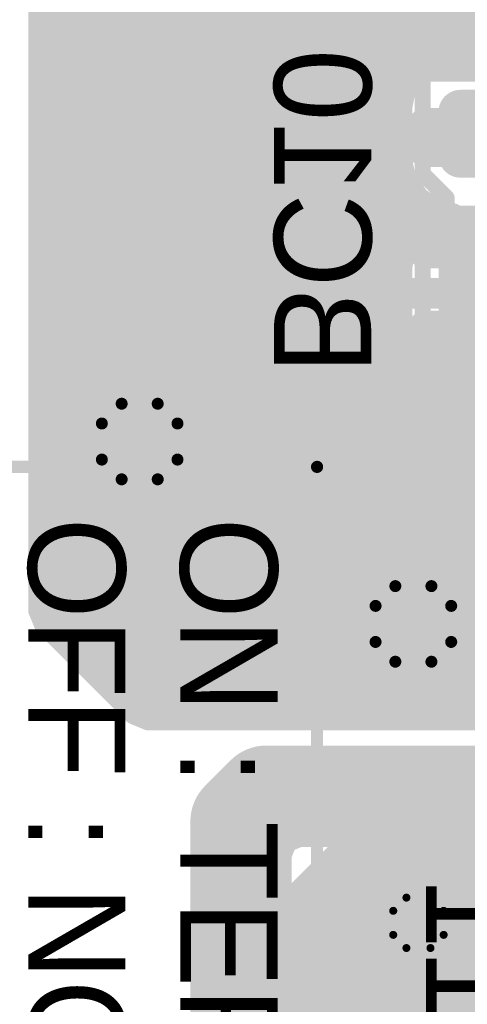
# Model space of a CAD drawing. Extents: x 90 to 214, y 61 to 300.
# Tile 31 of 62: x 106.45 to 112.05, y 109.79 to 122.13. Entities that reach past the tile are written whole.
import ezdxf

# ---------------------------------------------------------------- set-up
doc = ezdxf.new("R2010")
doc.units = 0
for name, color, linetype in [('Bot_Mask', 5, 'CONTINUOUS'), ('Bot_Silk', 7, 'CONTINUOUS'), ('Bottom', 2, 'CONTINUOUS'), ('GND', 12, 'CONTINUOUS'), ('PWR', 14, 'CONTINUOUS'), ('Top', 1, 'CONTINUOUS'), ('Top_Mask', 4, 'CONTINUOUS'), ('Top_Silk', 6, 'CONTINUOUS')]:
    doc.layers.add(name, color=color, linetype=linetype)

# ---------------------------------------------------------------- blocks, each defined once
blk = doc.blocks.new('UNIT_DISC')
at = {"linetype": 'CONTINUOUS', "const_width": 0.5}
blk.add_lwpolyline([(0.25, 0, 1), (-0.25, 0, 1)], format="xyb", close=True, dxfattribs=at)
blk = doc.blocks.new('SHAPE_EL_300_300_0_0_0_0')
at = {"xscale": 0.762, "yscale": 0.762, "zscale": 0.762}
blk.add_blockref('UNIT_DISC', (0, 0), dxfattribs=at)
blk = doc.blocks.new('SHAPE_EL_340_340_0_0_0_0')
at = {"xscale": 0.8636, "yscale": 0.8636, "zscale": 0.8636}
blk.add_blockref('UNIT_DISC', (0, 0), dxfattribs=at)
blk = doc.blocks.new('SHAPE_TH45_314_236_52_0_0_0')
at = {"linetype": 'CONTINUOUS', "const_width": 0.1}
for points in [[(0.15068, 0.3159, 0.2262769), (-0.15068, 0.3159, 0.2262769)], [(-0.3159, 0.15068, 0.2262769), (-0.3159, -0.15068, 0.2262769)], [(0.3159, -0.15068, 0.2262769), (0.3159, 0.15068, 0.2262769)], [(-0.15068, -0.3159, 0.2262769), (0.15068, -0.3159, 0.2262769)]]:
    blk.add_lwpolyline(points, format="xyb", dxfattribs=at)
at = {"xscale": 0.1, "yscale": 0.1, "zscale": 0.1}
for p in [(-0.15068, 0.3159), (0.15068, 0.3159), (-0.3159, 0.15068), (0.3159, 0.15068), (-0.3159, -0.15068), (0.3159, -0.15068), (-0.15068, -0.3159), (0.15068, -0.3159)]:
    blk.add_blockref('UNIT_DISC', p, dxfattribs=at)
blk = doc.blocks.new('SHAPE_EL_357_357_0_0_0_0')
at = {"xscale": 0.908, "yscale": 0.908, "zscale": 0.908}
blk.add_blockref('UNIT_DISC', (0, 0), dxfattribs=at)
blk = doc.blocks.new('V_EX30Y30D0_4A86')
at = {"layer": 'Bot_Mask'}
blk.add_blockref('SHAPE_EL_340_340_0_0_0_0', (0, 0), dxfattribs=at)
at = {"layer": 'Bottom'}
blk.add_blockref('SHAPE_EL_300_300_0_0_0_0', (0, 0), dxfattribs=at)
at = {"layer": 'GND'}
blk.add_blockref('SHAPE_TH45_314_236_52_0_0_0', (0, 0), dxfattribs=at)
at = {"layer": 'PWR'}
blk.add_blockref('SHAPE_EL_357_357_0_0_0_0', (0, 0), dxfattribs=at)
at = {"layer": 'Top'}
blk.add_blockref('SHAPE_EL_300_300_0_0_0_0', (0, 0), dxfattribs=at)
at = {"layer": 'Top_Mask'}
blk.add_blockref('SHAPE_EL_340_340_0_0_0_0', (0, 0), dxfattribs=at)
blk = doc.blocks.new('SHAPE_EL_400_400_0_0_0_0')
at = {"xscale": 1.016, "yscale": 1.016, "zscale": 1.016}
blk.add_blockref('UNIT_DISC', (0, 0), dxfattribs=at)
blk = doc.blocks.new('SHAPE_EL_440_440_0_0_0_0')
at = {"xscale": 1.1176, "yscale": 1.1176, "zscale": 1.1176}
blk.add_blockref('UNIT_DISC', (0, 0), dxfattribs=at)
blk = doc.blocks.new('SHAPE_TH45_472_354_78_0_0_0')
at = {"linetype": 'CONTINUOUS', "const_width": 0.15}
for points in [[(0.22602, 0.47386, 0.2262769), (-0.22602, 0.47386, 0.2262769)], [(-0.47386, 0.22602, 0.2262769), (-0.47386, -0.22602, 0.2262769)], [(0.47386, -0.22602, 0.2262769), (0.47386, 0.22602, 0.2262769)], [(-0.22602, -0.47386, 0.2262769), (0.22602, -0.47386, 0.2262769)]]:
    blk.add_lwpolyline(points, format="xyb", dxfattribs=at)
at = {"xscale": 0.15, "yscale": 0.15, "zscale": 0.15}
for p in [(-0.22602, 0.47386), (0.22602, 0.47386), (-0.47386, 0.22602), (0.47386, 0.22602), (-0.47386, -0.22602), (0.47386, -0.22602), (-0.22602, -0.47386), (0.22602, -0.47386)]:
    blk.add_blockref('UNIT_DISC', p, dxfattribs=at)
blk = doc.blocks.new('SHAPE_EL_436_436_0_0_0_0')
at = {"xscale": 1.108, "yscale": 1.108, "zscale": 1.108}
blk.add_blockref('UNIT_DISC', (0, 0), dxfattribs=at)
blk = doc.blocks.new('V_EX40Y40D0_6A242')
at = {"layer": 'Bot_Mask'}
blk.add_blockref('SHAPE_EL_440_440_0_0_0_0', (0, 0), dxfattribs=at)
at = {"layer": 'Bottom'}
blk.add_blockref('SHAPE_EL_400_400_0_0_0_0', (0, 0), dxfattribs=at)
at = {"layer": 'GND'}
blk.add_blockref('SHAPE_TH45_472_354_78_0_0_0', (0, 0), dxfattribs=at)
at = {"layer": 'PWR'}
blk.add_blockref('SHAPE_EL_436_436_0_0_0_0', (0, 0), dxfattribs=at)
at = {"layer": 'Top'}
blk.add_blockref('SHAPE_EL_400_400_0_0_0_0', (0, 0), dxfattribs=at)
at = {"layer": 'Top_Mask'}
blk.add_blockref('SHAPE_EL_440_440_0_0_0_0', (0, 0), dxfattribs=at)
blk = doc.blocks.new('SMD_C2012_1990')
at = {"layer": 'Bot_Silk', "linetype": 'CONTINUOUS', "const_width": 0.2}
for points in [[(111.495, 121.4975), (111.495, 120.1975)], [(113.295, 121.4975), (111.495, 121.4975)], [(113.295, 120.1975), (113.295, 121.4975)], [(111.495, 120.1975), (111.795, 119.8975)], [(112.995, 119.8975), (113.295, 120.1975)], [(111.795, 119.8975), (111.795, 119.4975)], [(112.995, 119.8975), (112.995, 119.4975)], [(111.795, 119.6975), (112.995, 119.6975)], [(111.795, 119.4975), (111.495, 119.1975)], [(113.295, 119.1975), (112.995, 119.4975)], [(111.495, 119.1975), (111.495, 117.8975)], [(113.295, 117.8975), (113.295, 119.1975)], [(111.495, 117.8975), (113.295, 117.8975)]]:
    blk.add_lwpolyline(points, dxfattribs=at)
at = {"layer": 'Bot_Silk', "xscale": 0.2, "yscale": 0.2, "zscale": 0.2}
for p in [(111.495, 121.4975), (111.495, 121.4975), (113.295, 121.4975), (113.295, 121.4975), (111.495, 120.1975), (111.495, 120.1975), (113.295, 120.1975), (113.295, 120.1975), (111.795, 119.8975), (111.795, 119.8975), (112.995, 119.8975), (112.995, 119.8975), (111.795, 119.6975), (112.995, 119.6975), (111.795, 119.4975), (111.795, 119.4975), (112.995, 119.4975), (112.995, 119.4975), (111.495, 119.1975), (111.495, 119.1975), (113.295, 119.1975), (113.295, 119.1975), (111.495, 117.8975), (111.495, 117.8975), (113.295, 117.8975), (113.295, 117.8975)]:
    blk.add_blockref('UNIT_DISC', p, dxfattribs=at)
blk = doc.blocks.new('SHAPE_RR_393_511_0_0_0_0')
for points in [[(-0.25, -0.65), (0.25, -0.65), (-0.25, 0.65), (0.25, 0.65)], [(-0.5, -0.4), (0.5, -0.4), (-0.5, 0.4), (0.5, 0.4)]]:
    blk.add_solid(points)
at = {"xscale": 0.5, "yscale": 0.5, "zscale": 0.5}
for p in [(-0.25, 0.4), (0.25, 0.4), (-0.25, -0.4), (0.25, -0.4)]:
    blk.add_blockref('UNIT_DISC', p, dxfattribs=at)
blk = doc.blocks.new('SHAPE_RR_433_551_0_0_0_0')
for points in [[(-0.2754, -0.7008), (0.2754, -0.7008), (-0.2754, 0.7008), (0.2754, 0.7008)], [(-0.5508, -0.4254), (0.5508, -0.4254), (-0.5508, 0.4254), (0.5508, 0.4254)]]:
    blk.add_solid(points)
at = {"xscale": 0.5508, "yscale": 0.5508, "zscale": 0.5508}
for p in [(-0.2754, 0.4254), (0.2754, 0.4254), (-0.2754, -0.4254), (0.2754, -0.4254)]:
    blk.add_blockref('UNIT_DISC', p, dxfattribs=at)
blk = doc.blocks.new('P_SMD_RR1_0X1_324_F')
at = {"layer": 'Bot_Mask'}
blk.add_blockref('SHAPE_RR_433_551_0_0_0_0', (0, 0), dxfattribs=at)
at = {"layer": 'Bottom'}
blk.add_blockref('SHAPE_RR_393_511_0_0_0_0', (0, 0), dxfattribs=at)
blk = doc.blocks.new('P_SMD_RR1_0X1_3242_F')
at = {"layer": 'Bot_Mask'}
blk.add_blockref('SHAPE_RR_433_551_0_0_0_0', (0, 0), dxfattribs=at)
at = {"layer": 'Bottom'}
blk.add_blockref('SHAPE_RR_393_511_0_0_0_0', (0, 0), dxfattribs=at)
blk = doc.blocks.new('BC10')
blk.add_blockref('SMD_C2012_1990', (0, 0))
at = {"rotation": -90}
for name, p in [('P_SMD_RR1_0X1_324_F', (112.395, 120.6975)), ('P_SMD_RR1_0X1_3242_F', (112.395, 118.6975))]:
    blk.add_blockref(name, p, dxfattribs=at)
at = {"layer": 'Bot_Silk', "text_generation_flag": 2}
blk.add_text('BC10', height=1.2192, rotation=-90, dxfattribs=at).set_placement((109.63275, 117.68138))
blk = doc.blocks.new('SMD_C2012_3171')
at = {"layer": 'Bot_Silk', "linetype": 'CONTINUOUS', "const_width": 0.2}
for points in [[(111.495, 106.8925), (111.495, 105.5925)], [(113.295, 106.8925), (111.495, 106.8925)], [(113.295, 105.5925), (113.295, 106.8925)], [(111.495, 105.5925), (111.795, 105.2925)], [(112.995, 105.2925), (113.295, 105.5925)], [(111.795, 104.8925), (111.795, 105.2925)], [(112.995, 104.8925), (112.995, 105.2925)], [(112.995, 105.0925), (111.795, 105.0925)], [(111.795, 104.8925), (111.495, 104.5925)], [(113.295, 104.5925), (112.995, 104.8925)], [(111.495, 104.5925), (111.495, 103.2925)], [(113.295, 103.2925), (113.295, 104.5925)], [(111.495, 103.2925), (113.295, 103.2925)]]:
    blk.add_lwpolyline(points, dxfattribs=at)
at = {"layer": 'Bot_Silk', "xscale": 0.2, "yscale": 0.2, "zscale": 0.2}
for p in [(111.495, 106.8925), (111.495, 106.8925), (113.295, 106.8925), (113.295, 106.8925), (111.495, 105.5925), (111.495, 105.5925), (113.295, 105.5925), (113.295, 105.5925), (111.795, 105.2925), (111.795, 105.2925), (112.995, 105.2925), (112.995, 105.2925), (111.795, 105.0925), (112.995, 105.0925), (111.795, 104.8925), (111.795, 104.8925), (112.995, 104.8925), (112.995, 104.8925), (111.495, 104.5925), (111.495, 104.5925), (113.295, 104.5925), (113.295, 104.5925), (111.495, 103.2925), (111.495, 103.2925), (113.295, 103.2925), (113.295, 103.2925)]:
    blk.add_blockref('UNIT_DISC', p, dxfattribs=at)
blk = doc.blocks.new('P_SMD_RR1_0X1_3181_F')
at = {"layer": 'Bot_Mask'}
blk.add_blockref('SHAPE_RR_433_551_0_0_0_0', (0, 0), dxfattribs=at)
at = {"layer": 'Bottom'}
blk.add_blockref('SHAPE_RR_393_511_0_0_0_0', (0, 0), dxfattribs=at)
blk = doc.blocks.new('P_SMD_RR1_0X1_386_F')
at = {"layer": 'Bot_Mask'}
blk.add_blockref('SHAPE_RR_433_551_0_0_0_0', (0, 0), dxfattribs=at)
at = {"layer": 'Bottom'}
blk.add_blockref('SHAPE_RR_393_511_0_0_0_0', (0, 0), dxfattribs=at)
blk = doc.blocks.new('BC11')
blk.add_blockref('SMD_C2012_3171', (0, 0))
at = {"rotation": -270}
for name, p in [('P_SMD_RR1_0X1_386_F', (112.395, 106.0925)), ('P_SMD_RR1_0X1_3181_F', (112.395, 104.0925))]:
    blk.add_blockref(name, p, dxfattribs=at)
at = {"layer": 'Bot_Silk', "text_generation_flag": 2}
blk.add_text('BC11', height=1.2192, rotation=-90, dxfattribs=at).set_placement((111.53775, 107.26738))
blk = doc.blocks.new('SHAPE_RR_800_250_0_0_0_0')
for points in [[(-0.85725, -0.3175), (0.85725, -0.3175), (-0.85725, 0.3175), (0.85725, 0.3175)], [(-1.016, -0.15875), (1.016, -0.15875), (-1.016, 0.15875), (1.016, 0.15875)]]:
    blk.add_solid(points)
at = {"xscale": 0.3175, "yscale": 0.3175, "zscale": 0.3175}
for p in [(-0.85725, 0.15875), (0.85725, 0.15875), (-0.85725, -0.15875), (0.85725, -0.15875)]:
    blk.add_blockref('UNIT_DISC', p, dxfattribs=at)
blk = doc.blocks.new('SHAPE_RR_840_290_0_0_0_0')
for points in [[(-0.88265, -0.3683), (0.88265, -0.3683), (-0.88265, 0.3683), (0.88265, 0.3683)], [(-1.0668, -0.18415), (1.0668, -0.18415), (-1.0668, 0.18415), (1.0668, 0.18415)]]:
    blk.add_solid(points)
at = {"xscale": 0.3683, "yscale": 0.3683, "zscale": 0.3683}
for p in [(-0.88265, 0.18415), (0.88265, 0.18415), (-0.88265, -0.18415), (0.88265, -0.18415)]:
    blk.add_blockref('UNIT_DISC', p, dxfattribs=at)
blk = doc.blocks.new('SHAPE_EL_200_200_0_0_0_0')
at = {"xscale": 0.508, "yscale": 0.508, "zscale": 0.508}
blk.add_blockref('UNIT_DISC', (0, 0), dxfattribs=at)
blk = doc.blocks.new('SMD_RR80X2524')
at = {"layer": 'GND'}
blk.add_blockref('SHAPE_EL_200_200_0_0_0_0', (0, 0), dxfattribs=at)
at = {"layer": 'PWR'}
blk.add_blockref('SHAPE_EL_200_200_0_0_0_0', (0, 0), dxfattribs=at)
at = {"layer": 'Top'}
blk.add_blockref('SHAPE_RR_800_250_0_0_0_0', (0, 0), dxfattribs=at)
at = {"layer": 'Top_Mask'}
blk.add_blockref('SHAPE_RR_840_290_0_0_0_0', (0, 0), dxfattribs=at)
blk = doc.blocks.new('SMD_RR80X25')
at = {"layer": 'GND'}
blk.add_blockref('SHAPE_EL_200_200_0_0_0_0', (0, 0), dxfattribs=at)
at = {"layer": 'PWR'}
blk.add_blockref('SHAPE_EL_200_200_0_0_0_0', (0, 0), dxfattribs=at)
at = {"layer": 'Top'}
blk.add_blockref('SHAPE_RR_800_250_0_0_0_0', (0, 0), dxfattribs=at)
at = {"layer": 'Top_Mask'}
blk.add_blockref('SHAPE_RR_840_290_0_0_0_0', (0, 0), dxfattribs=at)
blk = doc.blocks.new('SMD_RR80X25242')
at = {"layer": 'GND'}
blk.add_blockref('SHAPE_EL_200_200_0_0_0_0', (0, 0), dxfattribs=at)
at = {"layer": 'PWR'}
blk.add_blockref('SHAPE_EL_200_200_0_0_0_0', (0, 0), dxfattribs=at)
at = {"layer": 'Top'}
blk.add_blockref('SHAPE_RR_800_250_0_0_0_0', (0, 0), dxfattribs=at)
at = {"layer": 'Top_Mask'}
blk.add_blockref('SHAPE_RR_840_290_0_0_0_0', (0, 0), dxfattribs=at)
blk = doc.blocks.new('U11')
for name, p in [('SMD_RR80X2524', (112.395, 120.65)), ('SMD_RR80X25', (112.395, 119.38)), ('SMD_RR80X25', (112.395, 118.11)), ('SMD_RR80X25242', (112.395, 116.84))]:
    blk.add_blockref(name, p)
blk = doc.blocks.new('CUPOUR_L1_F0_TT90_16054')
at = {"layer": 'Top', "linetype": 'CONTINUOUS', "const_width": 0.254}
for points in [[(106.68, 128.27), (106.68, 114.72271)], [(106.68, 122.17401), (118.999, 122.17401)], [(106.68, 121.98351), (118.999, 121.98351)], [(106.68, 121.79301), (118.999, 121.79301)], [(106.68, 121.60251), (118.999, 121.60251)], [(111.05705, 121.28945), (111.2776, 121.43681)], [(111.2776, 121.43681), (111.47209, 121.4755)], [(111.47209, 121.4755), (113.31791, 121.4755)], [(106.68, 121.41201), (111.24048, 121.41201)], [(106.68, 121.22151), (111.01165, 121.22151)], [(110.90969, 121.0689), (111.05705, 121.28945)], [(110.871, 120.87441), (110.90969, 121.0689)], [(106.68, 121.03101), (110.90215, 121.03101)], [(106.68, 120.84051), (110.871, 120.84051)], [(110.871, 120.42559), (110.871, 120.87441)], [(106.68, 120.65001), (110.871, 120.65001)], [(106.68, 120.45951), (110.871, 120.45951)], [(110.90969, 120.2311), (110.871, 120.42559)], [(106.68, 120.26901), (110.90214, 120.26901)], [(111.05407, 120.015), (110.90969, 120.2311)], [(106.68, 120.07851), (111.01163, 120.07851)], [(110.90969, 119.7989), (111.05407, 120.015)], [(106.68, 119.88801), (110.96922, 119.88801)], [(110.871, 119.60441), (110.90969, 119.7989)], [(106.68, 119.69751), (110.88952, 119.69751)], [(110.871, 119.15559), (110.871, 119.60441)], [(106.68, 119.50701), (110.871, 119.50701)], [(106.68, 119.31651), (110.871, 119.31651)], [(106.68, 119.12601), (110.87688, 119.12601)], [(110.90969, 118.9611), (110.871, 119.15559)], [(111.05407, 118.745), (110.90969, 118.9611)], [(106.68, 118.93551), (110.92678, 118.93551)], [(106.68, 118.74501), (111.05406, 118.74501)], [(110.90969, 118.5289), (111.05407, 118.745)], [(106.68, 118.55451), (110.9268, 118.55451)], [(110.871, 118.33441), (110.90969, 118.5289)], [(106.68, 118.36401), (110.87688, 118.36401)], [(110.871, 117.88559), (110.871, 118.33441)], [(106.68, 118.17351), (110.871, 118.17351)], [(106.68, 117.98301), (110.871, 117.98301)], [(110.90969, 117.6911), (110.871, 117.88559)], [(106.68, 117.79251), (110.88951, 117.79251)], [(111.05407, 117.475), (110.90969, 117.6911)], [(106.68, 117.60201), (110.96921, 117.60201)], [(106.68, 117.41151), (111.01165, 117.41151)], [(110.90969, 117.2589), (111.05407, 117.475)], [(110.871, 117.06441), (110.90969, 117.2589)], [(106.68, 117.22101), (110.90215, 117.22101)], [(106.68, 117.03051), (110.871, 117.03051)], [(110.871, 116.61559), (110.871, 117.06441)], [(106.68, 116.84001), (110.871, 116.84001)], [(112.268, 116.84), (110.871, 116.84)], [(106.68, 116.64951), (110.871, 116.64951)], [(110.90969, 116.4211), (110.871, 116.61559)], [(106.68, 116.45901), (110.90214, 116.45901)], [(111.05705, 116.20055), (110.90969, 116.4211)], [(106.68, 116.26851), (111.01164, 116.26851)], [(111.2776, 116.05319), (111.05705, 116.20055)], [(106.68, 116.07801), (111.24045, 116.07801)], [(111.47209, 116.0145), (111.2776, 116.05319)], [(113.31791, 116.0145), (111.47209, 116.0145)], [(106.68, 115.88751), (125.73, 115.88751)], [(106.68, 115.69701), (125.73784, 115.69701)], [(106.68, 115.50651), (125.77574, 115.50651)], [(106.68, 115.31601), (125.88924, 115.31601)], [(106.68, 115.12551), (126.06421, 115.12551)], [(106.68, 114.93501), (126.53139, 114.93501)], [(106.68, 114.74451), (126.32966, 114.74451)], [(106.68, 114.72271), (106.75439, 114.5431)], [(106.74987, 114.55401), (126.0666, 114.55401)], [(106.75439, 114.5431), (107.8756, 113.42189)], [(106.93398, 114.36351), (125.93931, 114.36351)], [(107.12448, 114.17301), (125.81203, 114.17301)], [(107.31498, 113.98251), (125.76827, 113.98251)], [(107.50548, 113.79201), (125.73038, 113.79201)], [(107.69598, 113.60151), (125.71774, 113.60151)], [(107.8756, 113.42189), (108.05521, 113.34749)], [(107.90186, 113.41101), (125.75563, 113.41101)], [(108.05521, 113.34749), (109.855, 113.3475)], [(109.855, 113.3475), (125.4125, 113.3475)]]:
    blk.add_lwpolyline(points, dxfattribs=at)
at = {"layer": 'Top', "xscale": 0.254, "yscale": 0.254, "zscale": 0.254}
for p in [(106.68, 122.17401), (106.68, 121.98351), (106.68, 121.79301), (106.68, 121.60251), (111.2776, 121.43681), (111.2776, 121.43681), (111.47209, 121.4755), (111.47209, 121.4755), (106.68, 121.41201), (111.24048, 121.41201), (106.68, 121.22151), (111.01165, 121.22151), (111.05705, 121.28945), (111.05705, 121.28945), (110.90969, 121.0689), (110.90969, 121.0689), (106.68, 121.03101), (110.90215, 121.03101), (106.68, 120.84051), (110.871, 120.87441), (110.871, 120.87441), (110.871, 120.84051), (106.68, 120.65001), (110.871, 120.65001), (106.68, 120.45951), (110.871, 120.45951), (110.871, 120.42559), (110.871, 120.42559), (106.68, 120.26901), (110.90214, 120.26901), (110.90969, 120.2311), (110.90969, 120.2311), (106.68, 120.07851), (111.01163, 120.07851), (111.05407, 120.015), (111.05407, 120.015), (106.68, 119.88801), (110.96922, 119.88801), (110.90969, 119.7989), (110.90969, 119.7989), (106.68, 119.69751), (110.871, 119.60441), (110.871, 119.60441), (110.88952, 119.69751), (106.68, 119.50701), (110.871, 119.50701), (106.68, 119.31651), (110.871, 119.31651), (106.68, 119.12601), (110.871, 119.15559), (110.871, 119.15559), (110.87688, 119.12601), (110.90969, 118.9611), (110.90969, 118.9611), (106.68, 118.93551), (110.92678, 118.93551), (106.68, 118.74501), (111.05406, 118.74501), (111.05407, 118.745), (111.05407, 118.745), (106.68, 118.55451), (110.90969, 118.5289), (110.90969, 118.5289), (110.9268, 118.55451), (106.68, 118.36401), (110.87688, 118.36401), (110.871, 118.33441), (110.871, 118.33441), (106.68, 118.17351), (110.871, 118.17351), (106.68, 117.98301), (110.871, 117.98301), (110.871, 117.88559), (110.871, 117.88559), (106.68, 117.79251), (110.88951, 117.79251), (110.90969, 117.6911), (110.90969, 117.6911), (106.68, 117.60201), (110.96921, 117.60201), (106.68, 117.41151), (111.01165, 117.41151), (111.05407, 117.475), (111.05407, 117.475), (110.90969, 117.2589), (110.90969, 117.2589), (106.68, 117.22101), (110.90215, 117.22101), (106.68, 117.03051), (110.871, 117.06441), (110.871, 117.06441), (110.871, 117.03051), (106.68, 116.84001), (110.871, 116.84001), (110.871, 116.84), (106.68, 116.64951), (110.871, 116.64951), (110.871, 116.61559), (110.871, 116.61559), (106.68, 116.45901), (110.90214, 116.45901), (110.90969, 116.4211), (110.90969, 116.4211), (106.68, 116.26851), (111.01164, 116.26851), (111.05705, 116.20055), (111.05705, 116.20055), (106.68, 116.07801), (111.24045, 116.07801), (111.2776, 116.05319), (111.2776, 116.05319), (111.47209, 116.0145), (111.47209, 116.0145), (106.68, 115.88751), (106.68, 115.69701), (106.68, 115.50651), (106.68, 115.31601), (106.68, 115.12551), (106.68, 114.93501), (106.68, 114.74451), (106.68, 114.72271), (106.68, 114.72271), (106.74987, 114.55401), (106.75439, 114.5431), (106.75439, 114.5431), (106.93398, 114.36351), (107.12448, 114.17301), (107.31498, 113.98251), (107.50548, 113.79201), (107.69598, 113.60151), (107.8756, 113.42189), (107.8756, 113.42189), (107.90186, 113.41101), (108.05521, 113.34749), (108.05521, 113.34749), (109.855, 113.3475), (109.855, 113.3475)]:
    blk.add_blockref('UNIT_DISC', p, dxfattribs=at)
blk = doc.blocks.new('CUPOUR_L2_F0_TT90_28772')
at = {"layer": 'Bottom', "linetype": 'CONTINUOUS', "const_width": 0.254}
for points in [[(110.62151, 111.76), (110.397, 111.66701)], [(125.89688, 111.76), (110.62151, 111.76)], [(110.397, 111.66701), (109.94799, 111.218)], [(110.36298, 111.63299), (125.81202, 111.63299)], [(110.17248, 111.44249), (125.76827, 111.44249)], [(109.94799, 111.218), (109.85499, 110.99349)], [(109.98198, 111.25199), (125.73038, 111.25199)], [(109.85499, 110.99349), (109.85499, 102.36651)], [(109.88315, 111.06149), (125.71775, 111.06149)], [(109.85499, 110.87099), (125.75564, 110.87099)], [(109.85499, 110.68049), (125.79354, 110.68049)], [(109.85499, 110.48999), (125.86148, 110.48999)], [(109.85499, 110.29949), (125.53947, 110.29949)], [(109.85499, 110.10899), (125.34897, 110.10899)], [(109.85499, 109.91849), (125.15847, 109.91849)], [(109.85499, 109.72799), (124.96797, 109.72799)]]:
    blk.add_lwpolyline(points, dxfattribs=at)
at = {"layer": 'Bottom', "xscale": 0.254, "yscale": 0.254, "zscale": 0.254}
for p in [(110.62151, 111.76), (110.62151, 111.76), (110.36298, 111.63299), (110.397, 111.66701), (110.397, 111.66701), (110.17248, 111.44249), (109.94799, 111.218), (109.94799, 111.218), (109.98198, 111.25199), (109.85499, 110.99349), (109.85499, 110.99349), (109.88315, 111.06149), (109.85499, 110.87099), (109.85499, 110.68049), (109.85499, 110.48999), (109.85499, 110.29949), (109.85499, 110.10899), (109.85499, 109.91849), (109.85499, 109.72799)]:
    blk.add_blockref('UNIT_DISC', p, dxfattribs=at)
blk = doc.blocks.new('CUPOUR_L2_F0_TT90_29388')
at = {"layer": 'Bottom', "linetype": 'CONTINUOUS'}
for points, const_width in [([(106.68, 128.27), (106.68, 114.72271)], 0.254), ([(106.68, 122.1105), (113.46547, 122.1105)], 0.254), ([(106.68, 121.92), (113.65597, 121.92)], 0.254), ([(106.68, 121.7295), (113.84647, 121.7295)], 0.254), ([(111.69925, 121.66152), (111.92035, 121.7055)], 0.254), ([(111.92035, 121.7055), (112.86965, 121.7055)], 0.254), ([(111.44852, 121.49398), (111.69925, 121.66152)], 0.254), ([(106.68, 121.539), (111.51589, 121.539)], 0.254), ([(111.28098, 121.24325), (111.44852, 121.49398)], 0.254), ([(106.68, 121.3485), (111.3513, 121.3485)], 0.254), ([(111.237, 121.02215), (111.28098, 121.24325)], 0.254), ([(106.68, 121.158), (111.26402, 121.158)], 0.254), ([(106.68, 120.9675), (111.237, 120.9675)], 0.254), ([(111.237, 120.37285), (111.237, 121.02215)], 0.254), ([(106.68, 120.777), (111.237, 120.777)], 0.254), ([(106.68, 120.5865), (111.237, 120.5865)], 0.254), ([(106.68, 120.396), (111.237, 120.396)], 0.254), ([(111.28098, 120.15175), (111.237, 120.37285)], 0.254), ([(106.68, 120.2055), (111.27028, 120.2055)], 0.254), ([(111.44852, 119.90102), (111.28098, 120.15175)], 0.254), ([(106.68, 120.015), (111.37235, 120.015)], 0.254), ([(106.68, 119.8245), (111.56303, 119.8245)], 0.254), ([(111.69925, 119.73348), (111.44852, 119.90102)], 0.254), ([(111.88013, 119.6975), (111.69925, 119.73348)], 0.254), ([(106.68, 119.634), (111.65806, 119.634)], 0.254), ([(111.44852, 119.49398), (111.69925, 119.66152)], 0.254), ([(111.69925, 119.66152), (111.88013, 119.6975)], 0.254), ([(111.28098, 119.24325), (111.44852, 119.49398)], 0.254), ([(106.68, 119.4435), (111.41478, 119.4435)], 0.254), ([(106.68, 119.253), (111.28749, 119.253)], 0.254), ([(111.237, 119.02215), (111.28098, 119.24325)], 0.254), ([(106.68, 119.0625), (111.24502, 119.0625)], 0.254), ([(111.237, 118.37285), (111.237, 119.02215)], 0.254), ([(106.68, 118.872), (111.237, 118.872)], 0.254), ([(112.2045, 118.6975), (111.237, 118.6975)], 0.381), ([(106.68, 118.6815), (111.237, 118.6815)], 0.254), ([(106.68, 118.491), (111.237, 118.491)], 0.254), ([(111.28098, 118.15175), (111.237, 118.37285)], 0.254), ([(106.68, 118.3005), (111.25139, 118.3005)], 0.254), ([(106.68, 118.11), (111.30887, 118.11)], 0.254), ([(111.44852, 117.90102), (111.28098, 118.15175)], 0.254), ([(106.68, 117.9195), (111.43617, 117.9195)], 0.254), ([(111.69925, 117.73348), (111.44852, 117.90102)], 0.254), ([(106.68, 117.729), (111.72177, 117.729)], 0.254), ([(111.92035, 117.6895), (111.69925, 117.73348)], 0.254), ([(112.86965, 117.6895), (111.92035, 117.6895)], 0.254), ([(106.68, 117.5385), (134.493, 117.5385)], 0.254), ([(106.68, 117.348), (126.15926, 117.348)], 0.254), ([(106.68, 117.1575), (125.93167, 117.1575)], 0.254), ([(106.68, 116.967), (125.80439, 116.967)], 0.254), ([(106.68, 116.7765), (125.75048, 116.7765)], 0.254), ([(106.68, 116.586), (125.73, 116.586)], 0.254), ([(106.68, 116.3955), (125.73, 116.3955)], 0.254), ([(106.68, 116.205), (125.73, 116.205)], 0.254), ([(106.68, 116.0145), (125.73, 116.0145)], 0.254), ([(106.68, 115.824), (125.73, 115.824)], 0.254), ([(106.68, 115.6335), (125.75048, 115.6335)], 0.254), ([(106.68, 115.443), (125.80439, 115.443)], 0.254), ([(106.68, 115.2525), (125.93167, 115.2525)], 0.254), ([(106.68, 115.062), (126.15926, 115.062)], 0.254), ([(106.68, 114.8715), (126.5557, 114.8715)], 0.254), ([(106.68, 114.72271), (106.75439, 114.5431)], 0.254), ([(106.69727, 114.681), (126.23461, 114.681)], 0.254), ([(106.75439, 114.5431), (107.8756, 113.42189)], 0.254), ([(106.80699, 114.4905), (126.02416, 114.4905)], 0.254), ([(106.99749, 114.3), (125.89688, 114.3)], 0.254), ([(107.18799, 114.1095), (125.79354, 114.1095)], 0.254), ([(107.37849, 113.919), (125.75564, 113.919)], 0.254), ([(107.56899, 113.7285), (125.71775, 113.7285)], 0.254), ([(107.75949, 113.538), (125.73038, 113.538)], 0.254), ([(107.8756, 113.42189), (108.05521, 113.34749)], 0.254), ([(108.05518, 113.3475), (125.76827, 113.3475)], 0.254), ([(108.05521, 113.34749), (109.5375, 113.3475)], 0.254), ([(109.5375, 113.3475), (125.76827, 113.3475)], 0.254)]:
    blk.add_lwpolyline(points, dxfattribs=dict(at, const_width=const_width))
at = {"layer": 'Bottom'}
for p, xscale, yscale, zscale in [((106.68, 122.1105), 0.254, 0.254, 0.254), ((106.68, 121.92), 0.254, 0.254, 0.254), ((106.68, 121.7295), 0.254, 0.254, 0.254), ((111.92035, 121.7055), 0.254, 0.254, 0.254), ((111.92035, 121.7055), 0.254, 0.254, 0.254), ((111.69925, 121.66152), 0.254, 0.254, 0.254), ((111.69925, 121.66152), 0.254, 0.254, 0.254), ((106.68, 121.539), 0.254, 0.254, 0.254), ((111.44852, 121.49398), 0.254, 0.254, 0.254), ((111.44852, 121.49398), 0.254, 0.254, 0.254), ((111.51589, 121.539), 0.254, 0.254, 0.254), ((106.68, 121.3485), 0.254, 0.254, 0.254), ((111.3513, 121.3485), 0.254, 0.254, 0.254), ((111.28098, 121.24325), 0.254, 0.254, 0.254), ((111.28098, 121.24325), 0.254, 0.254, 0.254), ((106.68, 121.158), 0.254, 0.254, 0.254), ((111.26402, 121.158), 0.254, 0.254, 0.254), ((106.68, 120.9675), 0.254, 0.254, 0.254), ((111.237, 121.02215), 0.254, 0.254, 0.254), ((111.237, 121.02215), 0.254, 0.254, 0.254), ((111.237, 120.9675), 0.254, 0.254, 0.254), ((106.68, 120.777), 0.254, 0.254, 0.254), ((111.237, 120.777), 0.254, 0.254, 0.254), ((106.68, 120.5865), 0.254, 0.254, 0.254), ((111.237, 120.5865), 0.254, 0.254, 0.254), ((106.68, 120.396), 0.254, 0.254, 0.254), ((111.237, 120.396), 0.254, 0.254, 0.254), ((111.237, 120.37285), 0.254, 0.254, 0.254), ((111.237, 120.37285), 0.254, 0.254, 0.254), ((106.68, 120.2055), 0.254, 0.254, 0.254), ((111.27028, 120.2055), 0.254, 0.254, 0.254), ((111.28098, 120.15175), 0.254, 0.254, 0.254), ((111.28098, 120.15175), 0.254, 0.254, 0.254), ((106.68, 120.015), 0.254, 0.254, 0.254), ((111.37235, 120.015), 0.254, 0.254, 0.254), ((106.68, 119.8245), 0.254, 0.254, 0.254), ((111.44852, 119.90102), 0.254, 0.254, 0.254), ((111.44852, 119.90102), 0.254, 0.254, 0.254), ((111.56303, 119.8245), 0.254, 0.254, 0.254), ((111.69925, 119.73348), 0.254, 0.254, 0.254), ((111.69925, 119.73348), 0.254, 0.254, 0.254), ((106.68, 119.634), 0.254, 0.254, 0.254), ((111.65806, 119.634), 0.254, 0.254, 0.254), ((111.69925, 119.66152), 0.254, 0.254, 0.254), ((111.69925, 119.66152), 0.254, 0.254, 0.254), ((111.88013, 119.6975), 0.254, 0.254, 0.254), ((111.88013, 119.6975), 0.254, 0.254, 0.254), ((111.44852, 119.49398), 0.254, 0.254, 0.254), ((111.44852, 119.49398), 0.254, 0.254, 0.254), ((106.68, 119.4435), 0.254, 0.254, 0.254), ((111.41478, 119.4435), 0.254, 0.254, 0.254), ((106.68, 119.253), 0.254, 0.254, 0.254), ((111.28098, 119.24325), 0.254, 0.254, 0.254), ((111.28098, 119.24325), 0.254, 0.254, 0.254), ((111.28749, 119.253), 0.254, 0.254, 0.254), ((106.68, 119.0625), 0.254, 0.254, 0.254), ((111.237, 119.02215), 0.254, 0.254, 0.254), ((111.237, 119.02215), 0.254, 0.254, 0.254), ((111.24502, 119.0625), 0.254, 0.254, 0.254), ((106.68, 118.872), 0.254, 0.254, 0.254), ((111.237, 118.872), 0.254, 0.254, 0.254), ((111.237, 118.6975), 0.381, 0.381, 0.381), ((112.2045, 118.6975), 0.381, 0.381, 0.381), ((106.68, 118.6815), 0.254, 0.254, 0.254), ((111.237, 118.6815), 0.254, 0.254, 0.254), ((106.68, 118.491), 0.254, 0.254, 0.254), ((111.237, 118.491), 0.254, 0.254, 0.254), ((111.237, 118.37285), 0.254, 0.254, 0.254), ((111.237, 118.37285), 0.254, 0.254, 0.254), ((106.68, 118.3005), 0.254, 0.254, 0.254), ((111.25139, 118.3005), 0.254, 0.254, 0.254), ((106.68, 118.11), 0.254, 0.254, 0.254), ((111.28098, 118.15175), 0.254, 0.254, 0.254), ((111.28098, 118.15175), 0.254, 0.254, 0.254), ((111.30887, 118.11), 0.254, 0.254, 0.254), ((106.68, 117.9195), 0.254, 0.254, 0.254), ((111.43617, 117.9195), 0.254, 0.254, 0.254), ((111.44852, 117.90102), 0.254, 0.254, 0.254), ((111.44852, 117.90102), 0.254, 0.254, 0.254), ((106.68, 117.729), 0.254, 0.254, 0.254), ((111.69925, 117.73348), 0.254, 0.254, 0.254), ((111.69925, 117.73348), 0.254, 0.254, 0.254), ((111.72177, 117.729), 0.254, 0.254, 0.254), ((111.92035, 117.6895), 0.254, 0.254, 0.254), ((111.92035, 117.6895), 0.254, 0.254, 0.254), ((106.68, 117.5385), 0.254, 0.254, 0.254), ((106.68, 117.348), 0.254, 0.254, 0.254), ((106.68, 117.1575), 0.254, 0.254, 0.254), ((106.68, 116.967), 0.254, 0.254, 0.254), ((106.68, 116.7765), 0.254, 0.254, 0.254), ((106.68, 116.586), 0.254, 0.254, 0.254), ((106.68, 116.3955), 0.254, 0.254, 0.254), ((106.68, 116.205), 0.254, 0.254, 0.254), ((106.68, 116.0145), 0.254, 0.254, 0.254), ((106.68, 115.824), 0.254, 0.254, 0.254), ((106.68, 115.6335), 0.254, 0.254, 0.254), ((106.68, 115.443), 0.254, 0.254, 0.254), ((106.68, 115.2525), 0.254, 0.254, 0.254), ((106.68, 115.062), 0.254, 0.254, 0.254), ((106.68, 114.8715), 0.254, 0.254, 0.254), ((106.68, 114.72271), 0.254, 0.254, 0.254), ((106.68, 114.72271), 0.254, 0.254, 0.254), ((106.69727, 114.681), 0.254, 0.254, 0.254), ((106.75439, 114.5431), 0.254, 0.254, 0.254), ((106.75439, 114.5431), 0.254, 0.254, 0.254), ((106.80699, 114.4905), 0.254, 0.254, 0.254), ((106.99749, 114.3), 0.254, 0.254, 0.254), ((107.18799, 114.1095), 0.254, 0.254, 0.254), ((107.37849, 113.919), 0.254, 0.254, 0.254), ((107.56899, 113.7285), 0.254, 0.254, 0.254), ((107.75949, 113.538), 0.254, 0.254, 0.254), ((107.8756, 113.42189), 0.254, 0.254, 0.254), ((107.8756, 113.42189), 0.254, 0.254, 0.254), ((108.05518, 113.3475), 0.254, 0.254, 0.254), ((108.05521, 113.34749), 0.254, 0.254, 0.254), ((108.05521, 113.34749), 0.254, 0.254, 0.254), ((109.5375, 113.3475), 0.254, 0.254, 0.254), ((109.5375, 113.3475), 0.254, 0.254, 0.254)]:
    blk.add_blockref('UNIT_DISC', p, dxfattribs=dict(at, xscale=xscale, yscale=yscale, zscale=zscale))
blk = doc.blocks.new('POLY_S3_L6_36890')
at = {"layer": 'Top_Silk'}
blk.add_solid([(110.236, 121.412), (110.236, 119.888), (111.252, 120.65)], dxfattribs=at)

msp = doc.modelspace()

# ---------------------------------------------------------------- linework, layer by layer
at = {"layer": 'Bottom', "linetype": 'CONTINUOUS', "const_width": 0.762}
for points in [[(112.4425, 120.65), (112.395, 120.6975)], [(112.4425, 118.745), (112.395, 118.6975)]]:
    msp.add_lwpolyline(points, dxfattribs=at)
at = {"layer": 'GND', "linetype": 'CONTINUOUS', "const_width": 1.27}
for points in [[(109.5375, 112.395), (109.22, 112.0775)], [(133.0325, 112.395), (109.5375, 112.395)], [(109.22, 112.0775), (109.22, 101.2825)]]:
    msp.add_lwpolyline(points, dxfattribs=at)
at = {"layer": 'PWR', "linetype": 'CONTINUOUS', "const_width": 1.27}
for points in [[(109.855, 112.395), (109.40599, 112.20901)], [(132.715, 112.395), (109.855, 112.395)], [(109.40599, 112.20901), (109.22, 111.76)], [(109.22, 111.76), (109.22, 101.6)]]:
    msp.add_lwpolyline(points, dxfattribs=at)
at = {"layer": 'Top_Silk', "linetype": 'CONTINUOUS', "const_width": 0.1524}
for points in [[(106.045, 116.5225), (110.1725, 116.5225)], [(110.1725, 116.5225), (110.1725, 101.2825)]]:
    msp.add_lwpolyline(points, dxfattribs=at)

# ---------------------------------------------------------------- block references
for name, p in [('CUPOUR_L2_F0_TT90_29388', (0, 0)), ('CUPOUR_L1_F0_TT90_16054', (0, 0)), ('U11', (0, 0)), ('BC10', (0, 0)), ('POLY_S3_L6_36890', (0, 0)), ('V_EX40Y40D0_6A242', (107.95, 116.84)), ('V_EX40Y40D0_6A242', (111.379, 114.554)), ('CUPOUR_L2_F0_TT90_28772', (0, 0)), ('V_EX30Y30D0_4A86', (111.4425, 110.8075)), ('BC11', (0, 0))]:
    msp.add_blockref(name, p)
at = {"layer": 'Bottom', "xscale": 0.762, "yscale": 0.762, "zscale": 0.762}
for p in [(112.395, 120.6975), (112.395, 118.6975)]:
    msp.add_blockref('UNIT_DISC', p, dxfattribs=at)
at = {"layer": 'GND', "xscale": 1.27, "yscale": 1.27, "zscale": 1.27}
for p in [(109.5375, 112.395), (109.5375, 112.395), (109.22, 112.0775), (109.22, 112.0775)]:
    msp.add_blockref('UNIT_DISC', p, dxfattribs=at)
at = {"layer": 'PWR', "xscale": 1.27, "yscale": 1.27, "zscale": 1.27}
for p in [(109.855, 112.395), (109.855, 112.395), (109.40599, 112.20901), (109.40599, 112.20901), (109.22, 111.76), (109.22, 111.76)]:
    msp.add_blockref('UNIT_DISC', p, dxfattribs=at)
at = {"layer": 'Top_Silk', "xscale": 0.1524, "yscale": 0.1524, "zscale": 0.1524}
msp.add_blockref('UNIT_DISC', (110.1725, 116.5225), dxfattribs=at)
msp.add_blockref('UNIT_DISC', (110.1725, 116.5225), dxfattribs=at)

# ---------------------------------------------------------------- texts
at = {"layer": 'Top_Silk'}
for s, p in [('OFF : NO TERMINAL', (106.553, 115.8875)), ('ON : TERMINAL', (108.458, 115.8875))]:
    msp.add_text(s, height=1.2192, rotation=270, dxfattribs=at).set_placement(p)

doc.saveas('drawing.dxf')
